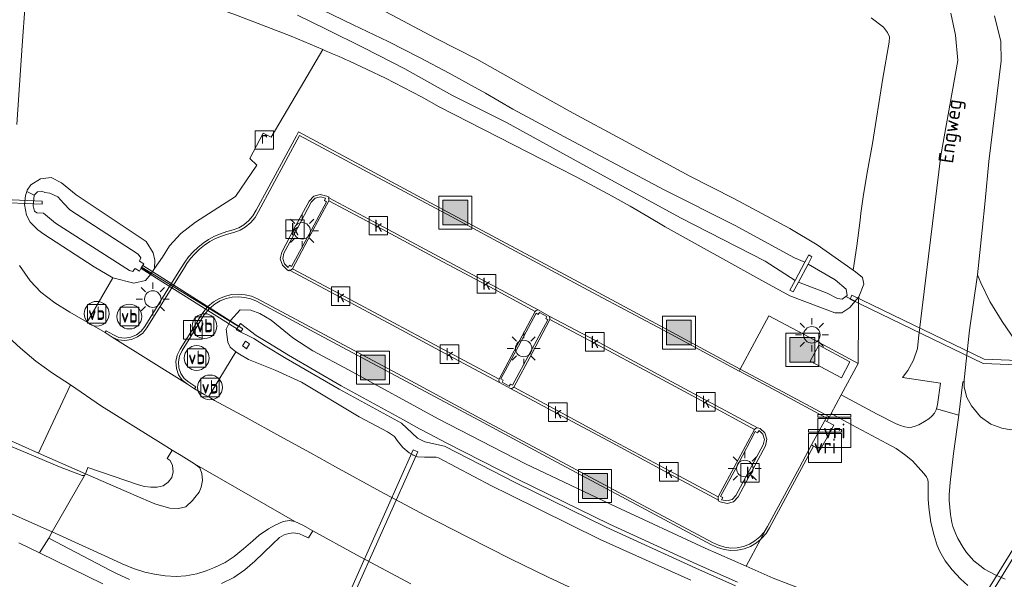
# Model space of a CAD drawing. Header units: metres. Extents: x 153919 to 160124, y 449312 to 452850.
# Tile 48 of 81: x 155931 to 156050, y 451922 to 451990. Entities that reach past the tile are written whole.
import ezdxf
from ezdxf.enums import TextEntityAlignment as Align

# ---------------------------------------------------------------- set-up
doc = ezdxf.new("R2010")
doc.units = ezdxf.units.M
for name, color, linetype, lineweight in [('B-WE-GR-GRAS-GV', 60, 'Continuous', 13), ('B-WE-GR-GROENVOORZIENING-GV', 80, 'Continuous', 18), ('B-WE-GW-TALUD_KRUIN-G', 90, 'Continuous', 18), ('B-WE-IE-MEUBILAIR_WEGMEUBILAIR-GV', 7, 'Continuous', 18), ('B-WE-IE-MEUBILAIR_WEGMEUBILAIR-S', 7, 'Continuous', 25), ('B-WE-KL-ET_LS_OV_LICHTMAST-S', 190, 'Continuous', 25), ('B-WE-KW-KUNSTWERK_DUIKER-G', 170, 'Continuous', 18), ('B-WE-KW-KUNSTWERK_DUIKER-GV', 170, 'Continuous', 18), ('B-WE-KW-KUNSTWERK_STUW-GV', 170, 'Continuous', 18), ('B-WE-OG-TERREIN_CULTUURSCHEIDING-GV', 7, 'Continuous', 18), ('B-WE-OG-TOPOGRAFIE-T18', 7, 'Continuous', 18), ('B-WE-OG-TOPOGRAFIE_WATER-GV', 130, 'Continuous', 18), ('B-WE-OG-TOPOGRAFIE_WATER_SLOOT-GV', 120, 'Continuous', 18), ('B-WE-OG-WEG-GV', 7, 'Continuous', 18), ('B-WE-RI-GWA_KOLK-S', 30, 'Continuous', 25), ('B-WE-RI-GWA_RIOOLPUT-S', 30, 'Continuous', 25), ('B-WE-VH-VERHARDING_ASFALT-GV', 252, 'Continuous', 18), ('B-WE-VH-VERHARDING_GESLOTEN-GV', 252, 'Continuous', 18), ('B-WE-VH-VERHARDING_OPEN-GV', 252, 'Continuous', 18), ('B-WE-VW-VRI-S', 160, 'Continuous', 25), ('X-XX-AL-VERWIJZING-G', 7, 'Continuous', 18)]:
    doc.layers.add(name, color=color, linetype=linetype, lineweight=lineweight)
doc.styles.add('NLCS-ISO', font='NLCS-ISO.ttf')
doc.styles.add('NLCS-ISO-M1000-T18', font='NLCS-ISO.ttf', dxfattribs={"height": 1.8})

# ---------------------------------------------------------------- blocks, each defined once
blk = doc.blocks.new('SIE-WEG_AFVALBAK-SO')
at = {"linetype": 'ByBlock', "lineweight": 18}
h = blk.add_hatch(color=0, dxfattribs=at)
h.dxf.hatch_style = 1
h.paths.add_polyline_path([(-1.5, -1.5), (1.5, -1.5), (1.5, 1.5), (-1.5, 1.5)])
at = {"color": 0, "linetype": 'ByBlock', "lineweight": 18}
for points in [[(-2, -2), (2, -2), (2, 2), (-2, 2)], [(-1.5, -1.5), (1.5, -1.5), (1.5, 1.5), (-1.5, 1.5)]]:
    blk.add_lwpolyline(points, close=True, dxfattribs=at)
blk = doc.blocks.new('SIE-WEG_VERKEERSBORD-SO')
at = {"color": 0, "linetype": 'ByBlock', "lineweight": 18}
blk.add_lwpolyline([(-1.125, -1.125), (1.125, -1.125), (1.125, 1.125), (-1.125, 1.125)], close=True, dxfattribs=at)
at = {"color": 0, "linetype": 'ByBlock', "lineweight": 18, "style": 'NLCS-ISO'}
blk.add_text('vb', height=1.5, dxfattribs=at).set_placement((0, 0), align=Align.MIDDLE_CENTER)
blk = doc.blocks.new('SKL-VRI_TERREINKAST-SO')
at = {"lineweight": 18}
for points in [[(-2, 2), (2, 2), (2, 1.68), (-2, 1.68)], [(-2, 1.52), (2, 1.52), (2, -2), (-2, -2)]]:
    blk.add_lwpolyline(points, close=True, dxfattribs=at)
at = {"lineweight": 18, "style": 'NLCS-ISO'}
blk.add_text('vri', height=1.8, dxfattribs=at).set_placement((0, 0), align=Align.MIDDLE_CENTER)
blk = doc.blocks.new('SKL-ET_OV_LICHTMAST-SO')
at = {"color": 0, "linetype": 'ByBlock', "lineweight": 18}
for points in [[(-1.41, 1.41), (-0.88, 0.88)], [(0, 2), (0, 1.25)], [(0.88, 0.88), (1.41, 1.41)], [(-1.25, 0), (-2, 0)], [(2, 0), (1.25, 0)], [(-1.41, -1.41), (-0.88, -0.88)], [(0.88, -0.88), (1.41, -1.41)], [(0, -1.25), (0, -2)]]:
    blk.add_lwpolyline(points, dxfattribs=at)
blk.add_circle((0, 0), 1, dxfattribs=at)
blk = doc.blocks.new('SIE-WEG_PAAL_VERKEERSBORD-SO')
at = {"color": 0, "linetype": 'ByBlock', "lineweight": 18}
blk.add_circle((0, 0), 1.5, dxfattribs=at)
at = {"color": 0, "linetype": 'ByBlock', "lineweight": 18, "style": 'NLCS-ISO'}
blk.add_text('vb', height=1.5, dxfattribs=at).set_placement((0, 0.13), align=Align.MIDDLE_CENTER)
blk = doc.blocks.new('SRI-KOLK-SO')
at = {"color": 0, "linetype": 'ByBlock', "lineweight": 18}
blk.add_lwpolyline([(-1.125, -1.125), (1.125, -1.125), (1.125, 1.125), (-1.125, 1.125)], close=True, dxfattribs=at)
at = {"color": 0, "linetype": 'ByBlock', "lineweight": 18, "style": 'NLCS-ISO'}
blk.add_text('k', height=1.5, dxfattribs=at).set_placement((0, 0), align=Align.MIDDLE_CENTER)
blk = doc.blocks.new('SRI-PUT_INSPECTIEPUT_RIOOLPUT-SO')
at = {"color": 0, "linetype": 'ByBlock', "lineweight": 18}
blk.add_lwpolyline([(-1.12, -1.12), (1.12, -1.12), (1.12, 1.12), (-1.12, 1.12)], close=True, dxfattribs=at)
at = {"color": 0, "linetype": 'ByBlock', "lineweight": 18, "style": 'NLCS-ISO'}
blk.add_text('r', height=1.5, dxfattribs=at).set_placement((0, 0.28), align=Align.MIDDLE_CENTER)

msp = doc.modelspace()

# ---------------------------------------------------------------- linework, layer by layer
at = {"layer": 'B-WE-GR-GRAS-GV', "flags": 128}
for points in [[(155931.515, 451996.963), (155930.81, 451986.92), (155930.164, 451977.383)], [(155930.485, 451960.302), (155931.768, 451958.471), (155933.067, 451957.067), (155934.776, 451955.772), (155936.58, 451954.651), (155938.687, 451953.436), (155941.796, 451958.825), (155939.517, 451960.136), (155933.436, 451964.099), (155932.683, 451964.615), (155931.755, 451965.542), (155931.319, 451966.414), (155931.106, 451967.685), (155931.204, 451968.765), (155931.365, 451969.266), (155931.421, 451969.44), (155931.871, 451970.077), (155933.034, 451970.804), (155934.307, 451970.976), (155935.572, 451970.332), (155937.324, 451968.877), (155945.831, 451963.211), (155946.676, 451961.852), (155946.868, 451960.972), (155946.831, 451959.939), (155947.809, 451961.31), (155948.657, 451962.692), (155950.034, 451964.19), (155951.809, 451965.558), (155956.642, 451968.653), (155959.214, 451972.465), (155958.361, 451973.252), (155959.975, 451976.326), (155960.956, 451975.856), (155964.918, 451982.545), (155967.225, 451986.44), (155963.365, 451988.077), (155956.44, 451990.724)], [(155974.156, 451991.376), (155980.934, 451987.771), (155985.865, 451985.282), (155991.232, 451982.268), (155997.514, 451978.763), (156003.378, 451975.584), (156011.66, 451971.128), (156016.981, 451968.41), (156023.742, 451964.786), (156027.07, 451962.817), (156031.425, 451959.754), (156031.858, 451962.685), (156032.247, 451965.802), (156032.361, 451966.623), (156032.675, 451968.886), (156033.164, 451971.762), (156033.78, 451975.073), (156035.031, 451982.993), (156035.773, 451987.337), (156035.838, 451987.995), (156035.565, 451988.52), (156035.093, 451989.14), (156033.591, 451990.291)], [(156011.752, 451922.214), (156000.779, 451927.16), (155989.781, 451932.596), (155987.647, 451933.641), (155981.2, 451937.018), (155980.95, 451937.107), (155980.62, 451937.1), (155979.522, 451937.097), (155978.69, 451937.166), (155978.156, 451937.364), (155978.117, 451937.386), (155977.672, 451937.637), (155976.887, 451938.298), (155976.213, 451939.147), (155975.875, 451939.618), (155975.035, 451940.164), (155971.596, 451941.98), (155964.608, 451946.176), (155961.437, 451947.622), (155958.219, 451948.93), (155957.117, 451949.589), (155956.668, 451949.857), (155953.366, 451944.417), (155953.663, 451944.236), (155954.087, 451943.979), (155957.921, 451941.918), (155962.009, 451939.662), (155965.698, 451937.639), (155968.739, 451935.93), (155974.186, 451932.957), (155979.565, 451930.093), (155984.67, 451927.475), (155989.938, 451924.795), (155994.475, 451922.591), (156000.11, 451919.949)], [(156050.494, 451940.437), (156049.413, 451940.611), (156048.085, 451941.099), (156046.823, 451942.007), (156045.755, 451943.318), (156045.162, 451944.34), (156044.863, 451945.576), (156044.862, 451946.467), (156044.835, 451946.213), (156044.712, 451946.225), (156044.199, 451942.238), (156044.194, 451942.203), (156043.579, 451937.539), (156043.164, 451934.037), (156043.052, 451932.537), (156043.06, 451931.856), (156043.201, 451930.189), (156043.376, 451929.191), (156043.489, 451928.73), (156043.801, 451927.92), (156044.087, 451927.279), (156044.729, 451926.157), (156045.136, 451925.587), (156046.029, 451924.582), (156046.739, 451923.979), (156047.315, 451923.569), (156048.619, 451922.859), (156049.838, 451922.331)], [(156045.285, 451921.584), (156044.421, 451922.379), (156043.401, 451923.465), (156042.575, 451924.57), (156041.922, 451925.684), (156041.584, 451926.4), (156041.231, 451927.633), (156040.835, 451929.19), (156040.565, 451931.03), (156040.501, 451932.031), (156040.511, 451933.717), (156040.514, 451934.094), (156040.448, 451934.378), (156040.289, 451934.727), (156039.967, 451935.118), (156038.587, 451936.648), (156037.616, 451937.453), (156036.607, 451938.145), (156035.507, 451938.778), (156030.646, 451941.344), (156028.739, 451942.392), (156028.551, 451942), (156028.411, 451941.74), (156028.143, 451941.881), (156027.971, 451941.562), (156028.237, 451941.418), (156029.06, 451940.985), (156028.503, 451939.9), (156028.259, 451939.487), (156027.432, 451938.002), (156026.633, 451938.441), (156026.369, 451938.586), (156024.903, 451935.865), (156021.052, 451928.72), (156020.195, 451927.13), (156018.464, 451923.919), (156021.736, 451922.473), (156027.43, 451920.283)], [(155940.57, 451921.796), (155932.907, 451925.522), (155930.41, 451926.736)]]:
    msp.add_lwpolyline(points, dxfattribs=at)
at = {"layer": 'B-WE-GR-GROENVOORZIENING-GV', "flags": 128}
for points in [[(155967.225, 451986.44), (155964.918, 451982.545), (155960.956, 451975.856), (155959.975, 451976.326), (155958.361, 451973.252), (155959.214, 451972.465), (155956.642, 451968.653), (155951.809, 451965.558), (155950.034, 451964.19), (155948.657, 451962.692), (155947.809, 451961.31), (155946.831, 451959.939), (155946.458, 451959.383), (155946.387, 451959.277), (155946.365, 451959.245), (155945.745, 451958.479), (155944.34, 451958.165), (155941.796, 451958.825), (155938.687, 451953.436)], [(155938.687, 451953.436), (155940.855, 451952.185), (155941.701, 451951.63), (155942.446, 451951.31), (155943.236, 451951.218), (155944.027, 451951.341), (155944.782, 451951.662), (155945.431, 451952.117), (155945.916, 451952.779), (155949.038, 451957.806), (155950.321, 451959.871), (155950.741, 451960.54), (155951.206, 451961.165), (155951.702, 451961.726), (155952.265, 451962.277), (155952.869, 451962.773), (155953.543, 451963.223), (155954.209, 451963.564), (155954.934, 451963.866), (155955.664, 451964.121), (155956.424, 451964.322), (155957.182, 451964.589), (155957.813, 451964.954), (155958.492, 451965.518), (155959.01, 451966.132), (155959.419, 451966.83), (155964.388, 451976.054), (155973.267, 451971.284), (155982.211, 451966.51), (155991.051, 451961.777), (155999.863, 451957.05), (156008.979, 451952.186), (156017.613, 451947.521), (156017.749, 451947.775), (156021.224, 451954.235), (156026.789, 451951.265), (156032.02, 451948.435), (156032.068, 451954.117), (156032.084, 451956.011), (156032.088, 451956.504), (156031.792, 451956.152), (156031.665, 451956.001), (156031.008, 451955.223), (156030.044, 451954.573), (156029.184, 451954.57), (156023.732, 451956.623), (156020.368, 451958.476), (156008.664, 451964.969), (156006.542, 451966.242), (156004.402, 451967.485), (156002.246, 451968.7), (156000.074, 451969.886), (155997.886, 451971.042), (155995.682, 451972.168), (155988.49, 451975.852), (155981.293, 451979.525), (155979.139, 451980.706), (155976.967, 451981.852), (155975.874, 451982.413), (155974.777, 451982.965), (155972.57, 451984.043), (155970.346, 451985.087)], [(156027.43, 451920.283), (156021.736, 451922.473), (156018.464, 451923.919), (156013.491, 451926.116), (156002.71, 451931.109), (155991.731, 451936.313), (155981.155, 451941.751), (155970.394, 451947.626), (155965.988, 451949.993), (155963.568, 451951.546), (155960.951, 451953.674), (155959.576, 451954.486), (155958.51, 451954.901), (155957.216, 451954.934), (155956.026, 451953.638), (155955.986, 451953.557), (155955.519, 451952.605), (155955.701, 451951.015), (155955.989, 451950.438), (155956.668, 451949.857), (155957.117, 451949.589), (155958.219, 451948.93), (155961.437, 451947.622), (155964.608, 451946.176), (155971.596, 451941.98), (155975.035, 451940.164), (155975.875, 451939.618), (155976.213, 451939.147), (155976.887, 451938.298), (155977.672, 451937.637), (155978.117, 451937.386), (155978.156, 451937.364), (155978.69, 451937.166), (155979.522, 451937.097), (155980.62, 451937.1), (155980.95, 451937.107), (155981.2, 451937.018), (155987.647, 451933.641), (155989.781, 451932.596), (156000.779, 451927.16), (156011.752, 451922.214)], [(155924.847, 451941.141), (155932.797, 451937.606), (155936.617, 451945.791), (155936.655, 451945.873), (155934.459, 451947.285), (155932.457, 451948.744), (155930.622, 451950.294), (155928.592, 451952.17)], [(156017.416, 451921.973), (156012.554, 451924.108), (156001.901, 451929.001), (155990.77, 451934.441), (155982.148, 451938.862), (155980.069, 451939.94), (155978.928, 451940.55), (155976.97, 451941.624), (155969.432, 451945.74), (155963.055, 451949.461), (155960.54, 451951.008), (155959.131, 451951.852), (155957.222, 451953.271), (155956.702, 451952.503), (155958.846, 451951.466), (155960.24, 451950.59), (155962.78, 451949.059), (155969.196, 451945.329), (155976.742, 451941.206), (155978.691, 451939.43), (155979.548, 451938.967), (155981.93, 451938.438), (155990.567, 451934.006), (156001.528, 451928.648), (156012.354, 451923.677), (156017.173, 451921.522)], [(156017.173, 451921.522), (156012.354, 451923.677), (156001.528, 451928.648), (155990.567, 451934.006), (155981.93, 451938.438), (155979.548, 451938.967), (155978.691, 451939.43), (155976.742, 451941.206), (155969.196, 451945.329), (155962.78, 451949.059), (155960.24, 451950.59), (155958.846, 451951.466), (155956.702, 451952.503), (155957.222, 451953.271), (155959.131, 451951.852), (155960.54, 451951.008), (155963.055, 451949.461), (155969.432, 451945.74), (155976.97, 451941.624), (155978.928, 451940.55), (155980.069, 451939.94), (155982.148, 451938.862), (155990.77, 451934.441), (156001.901, 451929.001), (156012.554, 451924.108), (156017.416, 451921.973)], [(155930.41, 451926.736), (155932.907, 451925.522), (155934.021, 451927.314), (155934.451, 451928.073), (155931.618, 451929.334), (155925.628, 451931.975)], [(155943.812, 451922.312), (155942.294, 451923.001), (155941.515, 451923.38), (155934.021, 451927.314), (155932.907, 451925.522), (155940.57, 451921.796)], [(155977.853, 451921.786), (155971.293, 451925.281), (155965.985, 451928.202), (155965.475, 451927.353), (155964.927, 451927.606), (155964.397, 451927.848), (155963.642, 451927.935), (155963.099, 451927.878), (155962.529, 451927.727), (155961.964, 451927.399), (155961.107, 451926.584), (155958.996, 451924.516), (155957.777, 451923.483), (155956.423, 451922.533), (155954.953, 451921.806)]]:
    msp.add_lwpolyline(points, dxfattribs=at)
at = {"layer": 'B-WE-GR-GROENVOORZIENING-GV'}
msp.add_lwpolyline([(155970.346, 451985.087, -0.0014655), (155967.225, 451986.44)], format="xyb", dxfattribs=at)
at = {"layer": 'B-WE-GR-GROENVOORZIENING-GV', "flags": 128}
for points in [[(155953.366, 451944.417), (155956.668, 451949.857), (155955.989, 451950.438), (155955.701, 451951.015), (155955.519, 451952.605), (155955.986, 451953.557), (155956.026, 451953.638), (155957.216, 451954.934), (155958.51, 451954.901), (155959.576, 451954.486), (155960.951, 451953.674), (155963.568, 451951.546), (155965.988, 451949.993), (155970.394, 451947.626), (155981.155, 451941.751), (155991.731, 451936.313), (156002.71, 451931.109), (156013.491, 451926.116), (156018.464, 451923.919), (156020.195, 451927.13), (156021.052, 451928.72), (156020.642, 451928.053), (156020.139, 451927.471), (156019.53, 451926.97), (156018.867, 451926.588), (156018.148, 451926.31), (156017.389, 451926.155), (156016.618, 451926.113), (156015.862, 451926.217), (156015.102, 451926.447), (156014.393, 451926.765), (156004.766, 451931.921), (155995.593, 451936.825), (155986.221, 451941.836), (155977.4, 451946.573), (155968.564, 451951.306), (155959.316, 451956.259), (155958.583, 451956.579), (155957.802, 451956.753), (155957, 451956.825), (155956.211, 451956.783), (155955.419, 451956.608), (155954.682, 451956.312), (155953.966, 451955.907), (155953.299, 451955.35), (155953.219, 451955.25), (155952.565, 451954.431), (155951.414, 451952.573), (155949.933, 451950.168), (155949.574, 451949.46), (155949.422, 451948.688), (155949.477, 451947.854), (155949.75, 451947.09), (155950.197, 451946.437), (155950.821, 451945.926), (155951.69, 451945.385), (155952.942, 451944.674)], [(155958.35, 451950.82), (155957.955, 451950.24), (155957.716, 451950.405), (155957.468, 451950.575), (155957.848, 451951.162)]]:
    msp.add_lwpolyline(points, close=True, dxfattribs=at)
at = {"layer": 'B-WE-GW-TALUD_KRUIN-G', "flags": 128}
msp.add_lwpolyline([(155932.907, 451925.522), (155930.41, 451926.736)], dxfattribs=at)
at = {"layer": 'B-WE-IE-MEUBILAIR_WEGMEUBILAIR-GV', "flags": 128}
for points in [[(156028.551, 451942), (156022.924, 451945.002), (156017.749, 451947.775), (156009.116, 451952.448), (156000.016, 451957.317), (155991.182, 451962.046), (155982.354, 451966.776), (155973.419, 451971.552), (155964.245, 451976.469), (155964.006, 451976.022), (155959.147, 451966.987), (155958.754, 451966.336), (155958.263, 451965.757), (155957.632, 451965.227), (155957.051, 451964.878), (155956.34, 451964.625), (155955.584, 451964.424), (155954.821, 451964.155), (155954.096, 451963.847), (155953.384, 451963.467), (155952.712, 451963.021), (155952.082, 451962.506), (155951.503, 451961.948), (155950.965, 451961.359), (155950.481, 451960.716), (155950.052, 451960.04), (155948.771, 451957.969), (155945.661, 451952.941), (155945.225, 451952.36), (155944.635, 451951.929), (155943.958, 451951.632), (155943.236, 451951.529), (155942.52, 451951.609), (155941.855, 451951.897), (155940.98, 451952.42), (155940.855, 451952.185), (155941.701, 451951.63), (155942.446, 451951.31), (155943.236, 451951.218), (155944.027, 451951.341), (155944.782, 451951.662), (155945.431, 451952.117), (155945.916, 451952.779), (155949.038, 451957.806), (155950.321, 451959.871), (155950.741, 451960.54), (155951.206, 451961.165), (155951.702, 451961.726), (155952.265, 451962.277), (155952.869, 451962.773), (155953.543, 451963.223), (155954.209, 451963.564), (155954.934, 451963.866), (155955.664, 451964.121), (155956.424, 451964.322), (155957.182, 451964.589), (155957.813, 451964.954), (155958.492, 451965.518), (155959.01, 451966.132), (155959.419, 451966.83), (155964.388, 451976.054), (155973.267, 451971.284), (155982.211, 451966.51), (155991.051, 451961.777), (155999.863, 451957.05), (156008.979, 451952.186), (156017.613, 451947.521), (156017.643, 451947.505), (156022.767, 451944.763), (156028.143, 451941.881), (156028.411, 451941.74)], [(155950.821, 451945.926), (155951.69, 451945.385), (155951.834, 451945.61), (155950.988, 451946.169), (155950.435, 451946.635), (155950.02, 451947.236), (155949.77, 451947.931), (155949.729, 451948.635), (155949.869, 451949.354), (155950.183, 451950.02), (155951.764, 451952.569), (155952.82, 451954.285), (155953.481, 451955.089), (155953.503, 451955.116), (155954.156, 451955.666), (155954.792, 451956.04), (155955.498, 451956.319), (155956.237, 451956.476), (155956.992, 451956.51), (155957.737, 451956.452), (155958.482, 451956.264), (155959.168, 451955.989), (155968.428, 451951.028), (155977.25, 451946.31), (155986.089, 451941.571), (155995.462, 451936.554), (156004.608, 451931.653), (156014.255, 451926.516), (156014.985, 451926.165), (156015.784, 451925.916), (156016.599, 451925.81), (156017.412, 451925.85), (156018.221, 451926.011), (156018.999, 451926.301), (156019.71, 451926.722), (156020.195, 451927.13), (156021.052, 451928.72), (156020.642, 451928.053), (156020.139, 451927.471), (156019.53, 451926.97), (156018.867, 451926.588), (156018.148, 451926.31), (156017.389, 451926.155), (156016.618, 451926.113), (156015.862, 451926.217), (156015.102, 451926.447), (156014.393, 451926.765), (156004.766, 451931.921), (155995.593, 451936.825), (155986.221, 451941.836), (155977.4, 451946.573), (155968.564, 451951.306), (155959.316, 451956.259), (155958.583, 451956.579), (155957.802, 451956.753), (155957, 451956.825), (155956.211, 451956.783), (155955.419, 451956.608), (155954.682, 451956.312), (155953.966, 451955.907), (155953.299, 451955.35), (155953.219, 451955.25), (155952.565, 451954.431), (155951.414, 451952.573), (155949.933, 451950.168), (155949.574, 451949.46), (155949.422, 451948.688), (155949.477, 451947.854), (155949.75, 451947.09), (155950.197, 451946.437)], [(156028.143, 451941.881), (156027.971, 451941.562), (156028.237, 451941.418), (156028.411, 451941.74)], [(156020.195, 451927.13), (156020.335, 451927.248), (156020.873, 451927.872), (156021.299, 451928.566), (156025.168, 451935.723), (156026.633, 451938.441), (156026.369, 451938.586), (156024.903, 451935.865), (156021.052, 451928.72)]]:
    msp.add_lwpolyline(points, close=True, dxfattribs=at)
at = {"layer": 'B-WE-KW-KUNSTWERK_DUIKER-G', "flags": 128}
msp.add_lwpolyline([(155956.895, 451953.002), (155945.353, 451960.059)], dxfattribs=at)
at = {"layer": 'B-WE-KW-KUNSTWERK_DUIKER-GV', "flags": 128}
for points in [[(155921.313, 451968.23), (155933.209, 451967.713), (155933.227, 451968.113), (155921.331, 451968.63)], [(155945.213, 451959.965), (155957.327, 451952.31), (155957.541, 451952.648), (155945.427, 451960.303)], [(156031.047, 451956.24), (156047.162, 451948.451), (156058.485, 451948.001), (156058.505, 451948.521), (156047.29, 451948.967), (156031.273, 451956.708)], [(155978.148, 451938.004), (155969.856, 451919.432), (155970.404, 451919.188), (155978.696, 451937.76)], [(156044.401, 451914.543), (156053.139, 451928.7), (156052.629, 451929.016), (156043.891, 451914.859)]]:
    msp.add_lwpolyline(points, close=True, dxfattribs=at)
at = {"layer": 'B-WE-KW-KUNSTWERK_STUW-GV', "flags": 128}
msp.add_lwpolyline([(156024.785, 451958.283), (156025.953, 451960.485), (156026.422, 451961.369), (156026.04, 451961.586), (156025.561, 451960.693), (156024.38, 451958.492), (156023.763, 451957.342), (156024.16, 451957.104)], close=True, dxfattribs=at)
at = {"layer": 'B-WE-OG-TERREIN_CULTUURSCHEIDING-GV', "flags": 128}
for points in [[(156048.539, 451990.521), (156049.306, 451987.42), (156049.347, 451985.1), (156047.857, 451972.908), (156047.392, 451968.119), (156047.047, 451964.566), (156046.487, 451959.185), (156046.485, 451959.17), (156046.877, 451958.204), (156047.978, 451955.965), (156049.443, 451953.534), (156051.037, 451951.248), (156052.682, 451949.515), (156054.572, 451947.784), (156056.852, 451946.047), (156057.879, 451948.974), (156058.187, 451949.851), (156059.851, 451957.189), (156060.023, 451963.266), (156060.945, 451972.379), (156062.59, 451986.261), (156063.534, 451992.952)], [(156033.591, 451990.291), (156035.093, 451989.14), (156035.565, 451988.52), (156035.838, 451987.995), (156035.773, 451987.337), (156035.031, 451982.993), (156033.78, 451975.073), (156033.164, 451971.762), (156032.675, 451968.886), (156032.361, 451966.623), (156032.247, 451965.802), (156031.858, 451962.685), (156031.425, 451959.754), (156031.701, 451959.56), (156032.534, 451958.846), (156032.716, 451958.055), (156032.088, 451956.504), (156032.084, 451956.011), (156032.068, 451954.117), (156032.02, 451948.435), (156029.965, 451944.67), (156034.321, 451942.31), (156036.613, 451941.165), (156037.156, 451940.924), (156037.683, 451940.765), (156038.103, 451940.719), (156038.532, 451940.759), (156038.923, 451940.848), (156039.388, 451941.024), (156040.065, 451941.423), (156040.566, 451941.743), (156040.948, 451942.081), (156041.264, 451942.423), (156041.466, 451942.823), (156041.499, 451942.968), (156041.617, 451943.495), (156042.006, 451946.066), (156037.405, 451946.754), (156038.055, 451947.598), (156038.736, 451948.839), (156039.192, 451950.268), (156039.346, 451951.518), (156039.789, 451955.166), (156042.043, 451973.635), (156044.08, 451985.102), (156043.803, 451988.189), (156043.226, 451990.851)]]:
    msp.add_lwpolyline(points, dxfattribs=at)
msp.add_lwpolyline([(156055.104, 451941.063), (156056.099, 451943.901), (156056.852, 451946.047), (156054.572, 451947.784), (156052.682, 451949.515), (156051.037, 451951.248), (156049.443, 451953.534), (156047.978, 451955.965), (156046.877, 451958.204), (156046.485, 451959.17), (156045.512, 451952.489), (156044.862, 451946.467), (156044.863, 451945.576), (156045.162, 451944.34), (156045.755, 451943.318), (156046.823, 451942.007), (156048.085, 451941.099), (156049.413, 451940.611), (156050.494, 451940.437), (156051.52, 451940.464), (156052.642, 451940.588), (156054.652, 451940.934)], close=True, dxfattribs=at)
at = {"layer": 'B-WE-OG-TOPOGRAFIE_WATER-GV', "flags": 128}
msp.add_lwpolyline([(155964.159, 451990.597), (155967.624, 451988.895), (155972.162, 451986.659), (155977.146, 451984.128), (155982.834, 451980.92), (155989.454, 451977.601), (155999.942, 451971.867), (156010.509, 451966.092), (156020.753, 451960.837), (156024.38, 451958.492), (156025.561, 451960.693), (156024.333, 451961.222), (156017.151, 451965.146), (156008.518, 451969.454), (155996.979, 451975.606), (155990.206, 451979.232), (155986.913, 451981.187), (155985.229, 451982.11), (155982.522, 451983.583), (155978.992, 451985.451), (155975.124, 451987.427), (155970.873, 451989.431), (155967.119, 451991.266)], dxfattribs=at)
for points in [[(155933.393, 451966.658), (155934.848, 451965.413), (155943.81, 451959.685), (155944.205, 451959.601), (155944.384, 451959.835), (155944.47, 451959.944), (155944.993, 451959.635), (155945.23, 451960.034), (155945.517, 451960.515), (155944.994, 451960.821), (155945.063, 451960.941), (155945.178, 451961.249), (155944.842, 451961.662), (155936.58, 451967.057), (155935.866, 451967.819), (155935.11, 451968.629), (155934.168, 451969.08), (155933.558, 451969.129), (155933.171, 451969.286), (155932.663, 451969.208), (155932.255, 451968.837), (155932.142, 451967.538), (155932.314, 451966.901), (155932.57, 451966.67)], [(156030.522, 451956.548), (156030.69, 451956.674), (156030.578, 451957.429), (156029.243, 451958.591), (156025.953, 451960.485), (156024.785, 451958.283), (156028.271, 451956.944), (156029.504, 451956.314), (156030.087, 451956.221)]]:
    msp.add_lwpolyline(points, close=True, dxfattribs=at)
at = {"layer": 'B-WE-OG-TOPOGRAFIE_WATER_SLOOT-GV', "flags": 128}
for points in [[(155938.625, 451999.167), (155938.87, 451997.564), (155940.356, 451996.231), (155944.269, 451994.94), (155949.453, 451993.205), (155956.44, 451990.724), (155963.365, 451988.077), (155967.225, 451986.44)], [(155970.346, 451985.087), (155972.57, 451984.043), (155974.777, 451982.965), (155975.874, 451982.413), (155976.967, 451981.852), (155979.139, 451980.706), (155981.293, 451979.525), (155988.49, 451975.852), (155995.682, 451972.168), (155997.886, 451971.042), (156000.074, 451969.886), (156002.246, 451968.7), (156004.402, 451967.485), (156006.542, 451966.242), (156008.664, 451964.969), (156020.368, 451958.476), (156023.732, 451956.623), (156029.184, 451954.57), (156030.044, 451954.573), (156031.008, 451955.223), (156031.665, 451956.001), (156030.522, 451956.548), (156030.087, 451956.221), (156029.504, 451956.314), (156028.271, 451956.944), (156024.785, 451958.283), (156024.16, 451957.104), (156023.763, 451957.342), (156024.38, 451958.492), (156020.753, 451960.837), (156010.509, 451966.092), (155999.942, 451971.867), (155989.454, 451977.601), (155982.834, 451980.92), (155977.146, 451984.128), (155972.162, 451986.659), (155967.624, 451988.895), (155964.159, 451990.597)], [(155967.119, 451991.266), (155970.873, 451989.431), (155975.124, 451987.427), (155978.992, 451985.451), (155982.522, 451983.583), (155985.229, 451982.11), (155986.913, 451981.187), (155990.206, 451979.232), (155996.979, 451975.606), (156008.518, 451969.454), (156017.151, 451965.146), (156024.333, 451961.222), (156025.561, 451960.693), (156026.04, 451961.586), (156026.422, 451961.369), (156025.953, 451960.485), (156029.243, 451958.591), (156030.578, 451957.429), (156030.69, 451956.674), (156030.522, 451956.548), (156031.665, 451956.001), (156031.792, 451956.152), (156032.088, 451956.504), (156032.716, 451958.055), (156032.534, 451958.846), (156031.701, 451959.56), (156031.425, 451959.754), (156027.07, 451962.817), (156023.742, 451964.786), (156016.981, 451968.41), (156011.66, 451971.128), (156003.378, 451975.584), (155997.514, 451978.763), (155991.232, 451982.268), (155985.865, 451985.282), (155980.934, 451987.771), (155974.156, 451991.376)]]:
    msp.add_lwpolyline(points, dxfattribs=at)
at = {"layer": 'B-WE-OG-TOPOGRAFIE_WATER_SLOOT-GV'}
msp.add_lwpolyline([(155967.225, 451986.44, 0.0014655), (155970.346, 451985.087)], format="xyb", dxfattribs=at)
at = {"layer": 'B-WE-OG-TOPOGRAFIE_WATER_SLOOT-GV', "flags": 128}
for points in [[(155931.365, 451969.266), (155932.255, 451968.837), (155932.663, 451969.208), (155933.171, 451969.286), (155933.558, 451969.129), (155934.168, 451969.08), (155935.11, 451968.629), (155935.866, 451967.819), (155936.58, 451967.057), (155944.842, 451961.662), (155945.178, 451961.249), (155945.063, 451960.941), (155944.994, 451960.821), (155945.517, 451960.515), (155945.23, 451960.034), (155946.387, 451959.277), (155946.458, 451959.383), (155946.831, 451959.939), (155946.868, 451960.972), (155946.676, 451961.852), (155945.831, 451963.211), (155937.324, 451968.877), (155935.572, 451970.332), (155934.307, 451970.976), (155933.034, 451970.804), (155931.871, 451970.077), (155931.421, 451969.44)], [(155941.796, 451958.825), (155944.34, 451958.165), (155945.745, 451958.479), (155946.365, 451959.245), (155946.387, 451959.277), (155945.23, 451960.034), (155944.993, 451959.635), (155944.47, 451959.944), (155944.384, 451959.835), (155944.205, 451959.601), (155943.81, 451959.685), (155934.848, 451965.413), (155933.393, 451966.658), (155932.57, 451966.67), (155932.314, 451966.901), (155932.142, 451967.538), (155932.255, 451968.837), (155931.365, 451969.266), (155931.204, 451968.765), (155931.106, 451967.685), (155931.319, 451966.414), (155931.755, 451965.542), (155932.683, 451964.615), (155933.436, 451964.099), (155939.517, 451960.136)]]:
    msp.add_lwpolyline(points, close=True, dxfattribs=at)
at = {"layer": 'B-WE-OG-WEG-GV', "flags": 128}
msp.add_lwpolyline([(155938.479, 451935.08), (155938.762, 451935.877), (155944.876, 451933.757), (155945.615, 451933.572), (155946.372, 451933.475), (155947.152, 451933.482), (155947.873, 451933.659), (155948.478, 451934.069), (155948.92, 451934.656), (155949.103, 451935.355), (155949.027, 451936.085), (155948.713, 451936.704), (155948.344, 451936.947), (155948.915, 451937.895), (155948.974, 451937.957), (155947.555, 451938.843), (155940.405, 451943.284), (155936.655, 451945.873), (155936.617, 451945.791), (155932.797, 451937.606)], close=True, dxfattribs=at)
at = {"layer": 'B-WE-VH-VERHARDING_ASFALT-GV', "flags": 128}
for points in [[(155930.164, 451977.383), (155930.81, 451986.92), (155931.515, 451996.963), (155932.187, 452006.94), (155932.867, 452017.074), (155933.345, 452024.714), (155933.649, 452029.866), (155933.681, 452030.405), (155934.083, 452031.503), (155934.951, 452032.437), (155936.767, 452033.818), (155937.528, 452034.079), (155937.994, 452033.996), (155943.449, 452031.858), (155947.507, 452030.184), (155952.223, 452028.414), (155952.386, 452028.459), (155952.773, 452029.152), (155951.054, 452029.823), (155938.65, 452034.558), (155919.872, 452041.785)], [(156043.226, 451990.851), (156043.803, 451988.189), (156044.08, 451985.102), (156042.043, 451973.635), (156039.789, 451955.166), (156039.346, 451951.518), (156039.192, 451950.268), (156038.736, 451948.839), (156038.055, 451947.598), (156037.405, 451946.754), (156042.006, 451946.066), (156041.617, 451943.495), (156041.499, 451942.968), (156044.194, 451942.203), (156044.199, 451942.238), (156044.712, 451946.225), (156044.835, 451946.213), (156044.862, 451946.467), (156045.512, 451952.489), (156046.485, 451959.17), (156046.487, 451959.185), (156047.047, 451964.566), (156047.392, 451968.119), (156047.857, 451972.908), (156049.347, 451985.1), (156049.306, 451987.42), (156048.539, 451990.521)], [(156000.11, 451919.949), (155994.475, 451922.591), (155989.938, 451924.795), (155984.67, 451927.475), (155979.565, 451930.093), (155974.186, 451932.957), (155968.739, 451935.93), (155965.698, 451937.639), (155962.009, 451939.662), (155957.921, 451941.918), (155954.087, 451943.979), (155953.663, 451944.236), (155953.366, 451944.417), (155952.942, 451944.674), (155951.69, 451945.385), (155950.821, 451945.926), (155941.701, 451951.63), (155940.855, 451952.185), (155938.687, 451953.436), (155936.58, 451954.651), (155934.776, 451955.772), (155933.067, 451957.067), (155931.768, 451958.471), (155930.485, 451960.302)], [(155928.592, 451952.17), (155930.622, 451950.294), (155932.457, 451948.744), (155934.459, 451947.285), (155936.655, 451945.873), (155940.405, 451943.284), (155947.555, 451938.843), (155948.974, 451937.957), (155950.04, 451937.303), (155951.665, 451936.318), (155963.813, 451929.31), (155964.785, 451928.862), (155965.985, 451928.202), (155971.293, 451925.281), (155977.853, 451921.786)], [(156049.838, 451922.331), (156048.619, 451922.859), (156047.315, 451923.569), (156046.739, 451923.979), (156046.029, 451924.582), (156045.136, 451925.587), (156044.729, 451926.157), (156044.087, 451927.279), (156043.801, 451927.92), (156043.489, 451928.73), (156043.376, 451929.191), (156043.201, 451930.189), (156043.06, 451931.856), (156043.052, 451932.537), (156043.164, 451934.037), (156043.579, 451937.539), (156044.194, 451942.203), (156041.499, 451942.968), (156041.466, 451942.823), (156041.264, 451942.423), (156040.948, 451942.081), (156040.566, 451941.743), (156040.065, 451941.423), (156039.388, 451941.024), (156038.923, 451940.848), (156038.532, 451940.759), (156038.103, 451940.719), (156037.683, 451940.765), (156037.156, 451940.924), (156036.613, 451941.165), (156034.321, 451942.31), (156029.965, 451944.67), (156028.739, 451942.392), (156030.646, 451941.344), (156035.507, 451938.778), (156036.607, 451938.145), (156037.616, 451937.453), (156038.587, 451936.648), (156039.967, 451935.118), (156040.289, 451934.727), (156040.448, 451934.378), (156040.514, 451934.094), (156040.511, 451933.717), (156040.501, 451932.031), (156040.565, 451931.03), (156040.835, 451929.19), (156041.231, 451927.633), (156041.584, 451926.4), (156041.922, 451925.684), (156042.575, 451924.57), (156043.401, 451923.465), (156044.421, 451922.379), (156045.285, 451921.584)]]:
    msp.add_lwpolyline(points, dxfattribs=at)
at = {"layer": 'B-WE-VH-VERHARDING_GESLOTEN-GV', "flags": 128}
for points in [[(155941.701, 451951.63), (155950.821, 451945.926), (155950.197, 451946.437), (155949.75, 451947.09), (155949.477, 451947.854), (155949.422, 451948.688), (155949.574, 451949.46), (155949.933, 451950.168), (155951.414, 451952.573), (155952.565, 451954.431), (155953.219, 451955.25), (155953.299, 451955.35), (155953.966, 451955.907), (155954.682, 451956.312), (155955.419, 451956.608), (155956.211, 451956.783), (155957, 451956.825), (155957.802, 451956.753), (155958.583, 451956.579), (155959.316, 451956.259), (155968.564, 451951.306), (155977.4, 451946.573), (155986.221, 451941.836), (155995.593, 451936.825), (156004.766, 451931.921), (156014.393, 451926.765), (156015.102, 451926.447), (156015.862, 451926.217), (156016.618, 451926.113), (156017.389, 451926.155), (156018.148, 451926.31), (156018.867, 451926.588), (156019.53, 451926.97), (156020.139, 451927.471), (156020.642, 451928.053), (156021.052, 451928.72), (156024.903, 451935.865), (156026.369, 451938.586), (156027.971, 451941.562), (156028.143, 451941.881), (156022.767, 451944.763), (156017.643, 451947.505), (156017.613, 451947.521), (156008.979, 451952.186), (155999.863, 451957.05), (155991.051, 451961.777), (155982.211, 451966.51), (155973.267, 451971.284), (155964.388, 451976.054), (155959.419, 451966.83), (155959.01, 451966.132), (155958.492, 451965.518), (155957.813, 451964.954), (155957.182, 451964.589), (155956.424, 451964.322), (155955.664, 451964.121), (155954.934, 451963.866), (155954.209, 451963.564), (155953.543, 451963.223), (155952.869, 451962.773), (155952.265, 451962.277), (155951.702, 451961.726), (155951.206, 451961.165), (155950.741, 451960.54), (155950.321, 451959.871), (155949.038, 451957.806), (155945.916, 451952.779), (155945.431, 451952.117), (155944.782, 451951.662), (155944.027, 451951.341), (155943.236, 451951.218), (155942.446, 451951.31)], [(155963.162, 451959.755), (155963.094, 451959.677), (155962.88, 451959.789), (155962.31, 451960.336), (155962.063, 451961.118), (155962.238, 451961.932), (155963.75, 451964.797), (155965.539, 451968.101), (155966.119, 451968.709), (155966.882, 451968.92), (155967.709, 451968.718), (155967.963, 451968.564), (155967.92, 451968.499), (155973.972, 451965.274), (155981.29, 451961.347), (155987.086, 451958.257), (155993.28, 451954.925), (155994.631, 451954.174), (156000.207, 451951.213), (156007.383, 451947.343), (156013.668, 451943.989), (156019.826, 451940.65), (156020.144, 451940.599), (156020.734, 451940.041), (156020.973, 451939.277), (156020.793, 451938.471), (156019.034, 451935.168), (156017.485, 451932.327), (156016.921, 451931.716), (156016.146, 451931.49), (156015.328, 451931.692), (156015.087, 451931.83), (156015.123, 451931.911), (156009.031, 451935.181), (156001.786, 451939.077), (155995.592, 451942.382), (155989.938, 451945.437), (155988.615, 451946.144), (155982.468, 451949.432), (155975.63, 451953.098), (155969.315, 451956.461)], [(155960.647, 451928.456), (155961.452, 451928.879), (155962.399, 451929.337), (155963.178, 451929.44), (155963.813, 451929.31), (155951.665, 451936.318), (155952.318, 451935.831), (155952.563, 451935.14), (155952.636, 451934.299), (155952.487, 451933.477), (155952.25, 451932.889), (155951.729, 451932.219), (155951.419, 451931.872), (155950.639, 451931.088), (155949.748, 451930.879), (155948.698, 451930.955), (155947.685, 451931.2), (155946.871, 451931.465), (155946.38, 451931.675), (155943.383, 451932.968), (155938.479, 451935.08), (155934.451, 451928.073), (155941.254, 451924.986), (155942.927, 451924.187), (155944.293, 451923.644), (155945.665, 451923.204), (155946.822, 451922.93), (155948.133, 451922.737), (155949.447, 451922.677), (155950.641, 451922.763), (155951.964, 451922.999), (155953.084, 451923.344), (155954.113, 451923.773), (155955.384, 451924.38), (155956.485, 451925.09), (155957.604, 451926.008), (155958.743, 451926.993), (155959.501, 451927.679)]]:
    msp.add_lwpolyline(points, close=True, dxfattribs=at)
for points in [[(155928.002, 451939.01), (155935.336, 451935.95), (155938.075, 451934.894), (155938.342, 451934.872), (155938.431, 451935.071), (155938.479, 451935.08), (155932.797, 451937.606), (155924.847, 451941.141)], [(155925.628, 451931.975), (155931.618, 451929.334), (155934.451, 451928.073), (155938.479, 451935.08), (155938.431, 451935.071), (155938.342, 451934.872), (155938.075, 451934.894), (155935.336, 451935.95), (155928.002, 451939.01)]]:
    msp.add_lwpolyline(points, dxfattribs=at)
at = {"layer": 'B-WE-VH-VERHARDING_OPEN-GV', "flags": 128}
for points in [[(155967.92, 451968.499), (155967.963, 451968.564), (155967.709, 451968.718), (155966.882, 451968.92), (155966.119, 451968.709), (155965.539, 451968.101), (155963.75, 451964.797), (155962.238, 451961.932), (155962.063, 451961.118), (155962.31, 451960.336), (155962.88, 451959.789), (155963.094, 451959.677), (155963.162, 451959.755), (155963.366, 451959.782), (155963.521, 451959.892), (155965.772, 451964.102), (155967.937, 451968.12), (155967.951, 451968.285), (155967.896, 451968.447)], [(155988.615, 451946.144), (155988.507, 451946.405), (155988.541, 451946.561), (155990.73, 451950.672), (155992.908, 451954.761), (155993.036, 451954.878), (155993.28, 451954.925), (155987.086, 451958.257), (155981.29, 451961.347), (155973.972, 451965.274), (155967.92, 451968.499), (155967.896, 451968.447), (155967.951, 451968.285), (155967.937, 451968.12), (155965.772, 451964.102), (155963.521, 451959.892), (155963.366, 451959.782), (155963.162, 451959.755), (155969.315, 451956.461), (155975.63, 451953.098), (155982.468, 451949.432)], [(155988.541, 451946.561), (155988.507, 451946.405), (155988.615, 451946.144), (155989.938, 451945.437), (155990.192, 451945.47), (155990.321, 451945.587), (155992.538, 451949.685), (155994.708, 451953.786), (155994.708, 451953.957), (155994.631, 451954.174), (155993.28, 451954.925), (155993.036, 451954.878), (155992.908, 451954.761), (155990.73, 451950.672)], [(155994.631, 451954.174), (155994.708, 451953.957), (155994.708, 451953.786), (155992.538, 451949.685), (155990.321, 451945.587), (155990.192, 451945.47), (155989.938, 451945.437), (155995.592, 451942.382), (156001.786, 451939.077), (156009.031, 451935.181), (156015.123, 451931.911), (156015.066, 451932.141), (156015.085, 451932.303), (156017.283, 451936.413), (156019.476, 451940.476), (156019.61, 451940.58), (156019.826, 451940.65), (156013.668, 451943.989), (156007.383, 451947.343), (156000.207, 451951.213)], [(156028.551, 451942), (156028.739, 451942.392), (156029.965, 451944.67), (156032.02, 451948.435), (156026.789, 451951.265), (156021.224, 451954.235), (156017.749, 451947.775), (156017.613, 451947.521), (156017.643, 451947.505), (156022.767, 451944.763), (156028.143, 451941.881), (156028.411, 451941.74)], [(155957.716, 451950.405), (155957.955, 451950.24), (155958.35, 451950.82), (155957.848, 451951.162), (155957.468, 451950.575)], [(156027.256, 451950.671), (156031.017, 451948.662), (156029.987, 451946.723), (156026.225, 451948.726)], [(156027.256, 451950.671), (156026.225, 451948.726), (156029.987, 451946.723), (156031.017, 451948.662)], [(156027.971, 451941.562), (156026.369, 451938.586), (156026.633, 451938.441), (156027.432, 451938.002), (156028.259, 451939.487), (156028.503, 451939.9), (156029.06, 451940.985), (156028.237, 451941.418)], [(156015.085, 451932.303), (156015.066, 451932.141), (156015.123, 451931.911), (156015.087, 451931.83), (156015.328, 451931.692), (156016.146, 451931.49), (156016.921, 451931.716), (156017.485, 451932.327), (156019.034, 451935.168), (156020.793, 451938.471), (156020.973, 451939.277), (156020.734, 451940.041), (156020.144, 451940.599), (156019.826, 451940.65), (156019.61, 451940.58), (156019.476, 451940.476), (156017.283, 451936.413)], [(155946.871, 451931.465), (155947.685, 451931.2), (155948.698, 451930.955), (155949.748, 451930.879), (155950.639, 451931.088), (155951.419, 451931.872), (155951.729, 451932.219), (155952.25, 451932.889), (155952.487, 451933.477), (155952.636, 451934.299), (155952.563, 451935.14), (155952.318, 451935.831), (155951.665, 451936.318), (155950.04, 451937.303), (155948.974, 451937.957), (155948.915, 451937.895), (155948.344, 451936.947), (155948.713, 451936.704), (155949.027, 451936.085), (155949.103, 451935.355), (155948.92, 451934.656), (155948.478, 451934.069), (155947.873, 451933.659), (155947.152, 451933.482), (155946.372, 451933.475), (155945.615, 451933.572), (155944.876, 451933.757), (155938.762, 451935.877), (155938.479, 451935.08), (155943.383, 451932.968), (155946.38, 451931.675)]]:
    msp.add_lwpolyline(points, close=True, dxfattribs=at)
msp.add_lwpolyline([(155954.953, 451921.806), (155956.423, 451922.533), (155957.777, 451923.483), (155958.996, 451924.516), (155961.107, 451926.584), (155961.964, 451927.399), (155962.529, 451927.727), (155963.099, 451927.878), (155963.642, 451927.935), (155964.397, 451927.848), (155964.927, 451927.606), (155965.475, 451927.353), (155965.985, 451928.202), (155964.785, 451928.862), (155963.813, 451929.31), (155963.178, 451929.44), (155962.399, 451929.337), (155961.452, 451928.879), (155960.647, 451928.456), (155959.501, 451927.679), (155958.743, 451926.993), (155957.604, 451926.008), (155956.485, 451925.09), (155955.384, 451924.38), (155954.113, 451923.773), (155953.084, 451923.344), (155951.964, 451922.999), (155950.641, 451922.763), (155949.447, 451922.677), (155948.133, 451922.737), (155946.822, 451922.93), (155945.665, 451923.204), (155944.293, 451923.644), (155942.927, 451924.187), (155941.254, 451924.986), (155934.451, 451928.073), (155934.021, 451927.314), (155941.515, 451923.38), (155942.294, 451923.001), (155943.812, 451922.312)], dxfattribs=at)
at = {"layer": 'X-XX-AL-VERWIJZING-G', "flags": 128}
for points in [[(155963.43, 451960.174), (155963.165, 451960.331), (155963.007, 451960.06), (155962.563, 451960.497), (155962.373, 451961.138), (155962.501, 451961.792), (155964.127, 451964.839), (155965.808, 451967.977), (155966.28, 451968.456), (155966.911, 451968.613), (155967.546, 451968.452), (155967.402, 451968.18), (155967.659, 451968.032), (155965.55, 451964.103)], [(155988.765, 451946.593), (155989.05, 451946.425), (155988.914, 451946.171), (155989.786, 451945.691), (155989.942, 451945.96), (155990.189, 451945.818), (155992.305, 451949.769), (155994.452, 451953.736), (155994.194, 451953.88), (155994.326, 451954.139), (155993.444, 451954.632), (155993.294, 451954.374), (155993.031, 451954.52), (155990.914, 451950.539)], [(156019.57, 451940.201), (156019.845, 451940.07), (156020.02, 451940.335), (156020.471, 451939.893), (156020.674, 451939.264), (156020.526, 451938.613), (156018.64, 451935.109), (156017.218, 451932.469), (156016.75, 451931.99), (156016.121, 451931.806), (156015.482, 451931.96), (156015.624, 451932.21), (156015.359, 451932.365), (156017.487, 451936.259)]]:
    msp.add_lwpolyline(points, close=True, dxfattribs=at)
for points in [[(155967.937, 451968.12), (155973.851, 451964.989), (155981.132, 451961.077), (155986.992, 451957.949), (155992.908, 451954.761)], [(155988.541, 451946.561), (155982.419, 451949.802), (155975.801, 451953.36), (155969.309, 451956.822), (155963.521, 451959.892)], [(155994.708, 451953.786), (156000.171, 451950.872), (156007.264, 451947.061), (156013.525, 451943.69), (156019.476, 451940.476)], [(156015.085, 451932.303), (156009.171, 451935.446), (156001.937, 451939.344), (155995.733, 451942.681), (155990.321, 451945.587)]]:
    msp.add_lwpolyline(points, dxfattribs=at)

# ---------------------------------------------------------------- block references
at = {"layer": 'B-WE-IE-MEUBILAIR_WEGMEUBILAIR-S'}
for name, p in [('SIE-WEG_AFVALBAK-SO', (155983.25, 451966.716)), ('SIE-WEG_PAAL_VERKEERSBORD-SO', (155939.822, 451954.468)), ('SIE-WEG_VERKEERSBORD-SO', (155939.822, 451954.468)), ('SIE-WEG_PAAL_VERKEERSBORD-SO', (155943.787, 451954.126)), ('SIE-WEG_VERKEERSBORD-SO', (155943.787, 451954.126)), ('SIE-WEG_PAAL_VERKEERSBORD-SO', (155952.885, 451952.972)), ('SIE-WEG_VERKEERSBORD-SO', (155952.885, 451952.972)), ('SIE-WEG_AFVALBAK-SO', (156010.317, 451952.195)), ('SIE-WEG_AFVALBAK-SO', (156025.267, 451950.101)), ('SIE-WEG_PAAL_VERKEERSBORD-SO', (155951.934, 451949.109)), ('SIE-WEG_VERKEERSBORD-SO', (155951.934, 451949.109)), ('SIE-WEG_AFVALBAK-SO', (155973.273, 451947.955)), ('SIE-WEG_PAAL_VERKEERSBORD-SO', (155953.544, 451945.555)), ('SIE-WEG_VERKEERSBORD-SO', (155953.544, 451945.555)), ('SIE-WEG_AFVALBAK-SO', (156000.166, 451933.616))]:
    msp.add_blockref(name, p, dxfattribs=at)
at = {"layer": 'B-WE-KL-ET_LS_OV_LICHTMAST-S'}
for p in [(155964.699, 451964.503), (155946.624, 451956.243), (156026.424, 451951.915), (155991.526, 451950.264), (156018.295, 451935.739)]:
    msp.add_blockref('SKL-ET_OV_LICHTMAST-SO', p, dxfattribs=at)
at = {"layer": 'B-WE-RI-GWA_KOLK-S'}
for p in [(155963.837, 451964.714), (155973.928, 451965.126), (155987.023, 451958.105), (155969.369, 451956.608), (155951.481, 451952.507), (156000.14, 451951.057), (155982.544, 451949.571), (156013.592, 451943.822), (155995.667, 451942.546), (156009.1, 451935.322), (156018.926, 451935.219)]:
    msp.add_blockref('SRI-KOLK-SO', p, dxfattribs=at)
at = {"layer": 'B-WE-RI-GWA_RIOOLPUT-S'}
msp.add_blockref('SRI-PUT_INSPECTIEPUT_RIOOLPUT-SO', (155960.125, 451975.505), dxfattribs=at)
at = {"layer": 'B-WE-VW-VRI-S'}
for p in [(156029.15, 451940.282), (156028.002, 451938.453)]:
    msp.add_blockref('SKL-VRI_TERREINKAST-SO', p, dxfattribs=at)

# ---------------------------------------------------------------- texts
at = {"layer": 'B-WE-OG-TOPOGRAFIE-T18', "style": 'NLCS-ISO-M1000-T18'}
msp.add_text('Engweg', height=1.8, rotation=82, dxfattribs=at).set_placement((156043.413, 451976.548), align=Align.MIDDLE)

doc.saveas('drawing.dxf')
